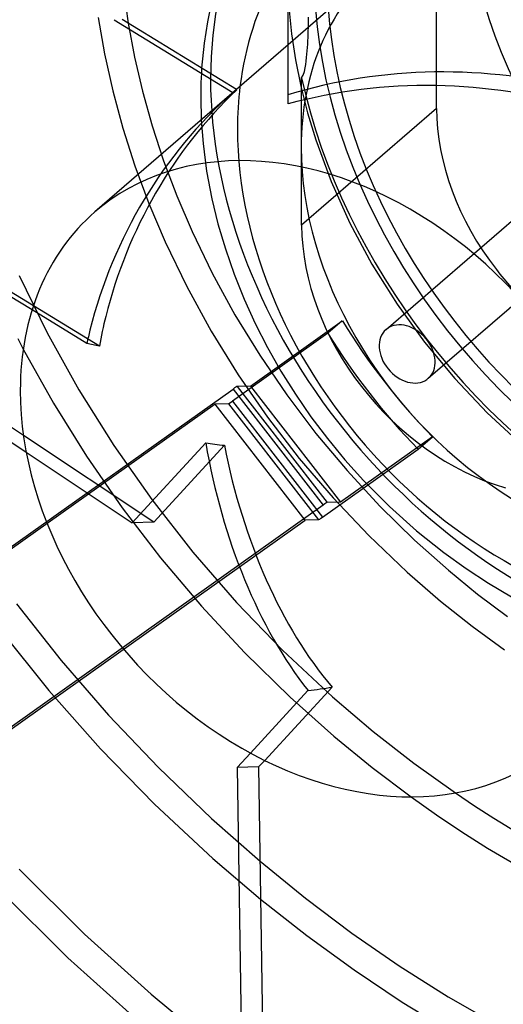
# Model space of a CAD drawing. Header units: millimetres. Extents: x -119 to 119, y -152 to 148.
# Tile 8 of 16: x -34 to 0, y -47 to 21. Entities that reach past the tile are written whole.
import ezdxf

# ---------------------------------------------------------------- set-up
doc = ezdxf.new("R2010")
doc.units = ezdxf.units.MM
doc.layers.add('HIDDEN', color=7, linetype='Continuous')
doc.layers.add('THICK', color=7, linetype='Continuous')

msp = doc.modelspace()

# ---------------------------------------------------------------- linework, layer by layer
at = {"layer": 'HIDDEN'}
for p, q in [((-4.644, 15.125), (-4.644, 50.632)), ((-8.884, 24.849), (-15, 19.552)), ((-14.951, 22.171), (-14.762, 20.316)), ((-28.219, 21.467), (-27.783, 18.927)), ((-13.568, 21.245), (-13.564, 21.481)), ((-26.132, 21.057), (-25.698, 18.703)), ((-13.586, 20.537), (-13.579, 20.773)), ((-13.579, 20.773), (-13.573, 21.009)), ((-13.573, 21.009), (-13.568, 21.245)), ((-14.762, 20.316), (-14.485, 18.507)), ((-13.616, 19.831), (-13.604, 20.066)), ((-13.604, 20.066), (-13.595, 20.301)), ((-13.595, 20.301), (-13.586, 20.537)), ((-13.661, 19.129), (-13.644, 19.363)), ((-13.644, 19.363), (-13.629, 19.597)), ((-13.629, 19.597), (-13.616, 19.831)), ((-27.783, 18.927), (-27.214, 16.35)), ((-25.698, 18.703), (-25.144, 16.316)), ((-13.732, 18.426), (-13.705, 18.661)), ((-13.705, 18.661), (-13.682, 18.895)), ((-13.682, 18.895), (-13.661, 19.129)), ((-21.018, 17.919), (-21.038, 17.587)), ((-14.485, 18.507), (-14.112, 16.669)), ((-13.858, 17.699), (-13.805, 17.95)), ((-13.805, 17.95), (-13.765, 18.19)), ((-13.765, 18.19), (-13.732, 18.426)), ((-21.055, 17.253), (-21.068, 16.916)), ((-21.038, 17.587), (-21.055, 17.253)), ((-14.049, 17.243), (-13.934, 17.444)), ((-14.049, 6.98), (-14.049, 17.243)), ((-13.934, 17.444), (-13.858, 17.699)), ((-21.077, 16.579), (-21.083, 16.241)), ((-21.068, 16.916), (-21.077, 16.579)), ((-14.112, 16.669), (-13.641, 14.809)), ((-27.214, 16.35), (-26.51, 13.745)), ((-25.144, 16.316), (-24.469, 13.903)), ((-21.083, 16.241), (-21.085, 15.903)), ((-21.085, 15.903), (-21.044, 14.303)), ((-18.838, 16.229), (-18.837, 16.228)), ((-18.571, 16.418), (-18.599, 16.435)), ((-4.644, 15.125), (-14.049, 6.98)), ((-13.641, 14.809), (-13.071, 12.934)), ((-26.51, 13.745), (-25.67, 11.124)), ((-24.469, 13.903), (-23.674, 11.474)), ((-21.044, 14.303), (-20.92, 12.67)), ((-20.92, 12.67), (-20.669, 10.751)), ((-13.071, 12.934), (-11.995, 10.022)), ((-25.67, 11.124), (-24.695, 8.496)), ((-23.674, 11.474), (-22.757, 9.037)), ((-20.669, 10.751), (-20.306, 8.823)), ((-11.995, 10.022), (-10.686, 7.121)), ((-22.757, 9.037), (-21.687, 6.53)), ((-24.695, 8.496), (-23.557, 5.811)), ((-20.306, 8.823), (-19.882, 7.077)), ((-8.171, -0.293), (1.234, 7.852)), ((-19.882, 7.077), (-19.365, 5.323)), ((-10.686, 7.121), (-9.151, 4.262)), ((-21.687, 6.53), (-20.289, 3.634)), ((-23.557, 5.811), (-22.055, 2.696)), ((-19.365, 5.323), (-18.755, 3.568)), ((-9.151, 4.262), (-7.401, 1.474)), ((-5.225, -3.695), (4.18, 4.45)), ((-28.144, -1.458), (-36.419, 3.62)), ((-33.737, 3.469), (-31.786, -0.524)), ((-20.289, 3.634), (-18.708, 0.742)), ((-18.755, 3.568), (-18.055, 1.823)), ((-22.055, 2.696), (-20.35, -0.413)), ((-18.055, 1.823), (-17.285, 0.131)), ((-7.401, 1.474), (-5.48, -1.177)), ((-29.015, -1.275), (-32.835, 1.069)), ((-18.708, 0.742), (-16.973, -2.087)), ((-17.616, -4.238), (-11.215, 0.315)), ((-17.285, 0.131), (-16.43, -1.543)), ((-11.215, 0.315), (-12.215, -0.551)), ((-31.786, -0.524), (-29.576, -4.496)), ((-20.35, -0.413), (-18.472, -3.45)), ((-12.215, -0.551), (-18.869, -5.284)), ((-5.48, -1.177), (-3.38, -3.707)), ((-33.449, -1.658), (-31.346, -5.432)), ((-16.43, -1.543), (-15.494, -3.192)), ((-16.973, -2.087), (-15.086, -4.85)), ((-15.494, -3.192), (-14.481, -4.807)), ((-18.472, -3.45), (-16.425, -6.41)), ((-3.38, -3.707), (-1.122, -6.092)), ((-55.182, -30.298), (-18.83, -4.44)), ((-29.576, -4.496), (-27.144, -8.375)), ((-18.83, -4.44), (-12.553, -12.529)), ((-17.616, -4.238), (-18.544, -4.259)), ((-18.544, -4.259), (-12.267, -12.348)), ((-17.616, -4.238), (-11.339, -12.326)), ((-20.084, -5.486), (-55.57, -30.729)), ((-31.346, -5.432), (-29.048, -9.122)), ((-19.156, -5.465), (-20.084, -5.486)), ((-13.807, -13.575), (-20.084, -5.486)), ((-19.156, -5.465), (-12.879, -13.554)), ((-18.869, -5.284), (-12.593, -13.373)), ((-15.086, -4.85), (-13.054, -7.533)), ((-14.481, -4.807), (-13.403, -6.37)), ((-1.122, -6.092), (1.275, -8.31)), ((-16.425, -6.41), (-14.219, -9.276)), ((-13.403, -6.37), (-12.255, -7.892)), ((-13.054, -7.533), (-10.889, -10.12)), ((-24.359, -13.723), (-33.431, -7.684)), ((-25.847, -13.76), (-20.733, -8.197)), ((-12.255, -7.892), (-11.041, -9.366)), ((-4.938, -7.773), (-11.339, -12.326)), ((-5.938, -8.639), (-4.938, -7.773)), ((-33.242, -8.838), (-25.847, -13.76)), ((-27.144, -8.375), (-24.493, -12.152)), ((-19.432, -8.364), (-24.359, -13.723)), ((-12.593, -13.373), (-5.938, -8.639)), ((-29.048, -9.122), (-26.555, -12.723)), ((-14.219, -9.276), (-11.865, -12.032)), ((-11.041, -9.366), (-9.732, -10.821)), ((-10.889, -10.12), (-8.602, -12.596)), ((-9.732, -10.821), (-7.923, -12.64)), ((-24.493, -12.152), (-21.637, -15.806)), ((-11.339, -12.326), (-12.267, -12.348)), ((-11.865, -12.032), (-9.377, -14.661)), ((-12.553, -12.529), (-48.905, -38.387)), ((-26.555, -12.723), (-23.88, -16.218)), ((-8.602, -12.596), (-6.184, -14.969)), ((-7.923, -12.64), (-6.04, -14.323)), ((-49.293, -38.817), (-13.807, -13.575)), ((-24.359, -13.723), (-25.847, -13.76)), ((-12.879, -13.554), (-13.807, -13.575)), ((-6.04, -14.323), (-4.135, -15.846)), ((-9.377, -14.661), (-6.696, -17.213)), ((-6.184, -14.969), (-3.828, -17.072)), ((-23.88, -16.218), (-21.036, -19.588)), ((-21.637, -15.806), (-18.592, -19.313)), ((-4.135, -15.846), (-2.595, -16.952)), ((-3.828, -17.072), (-1.796, -18.734)), ((-2.595, -16.952), (-1.023, -17.978)), ((-6.696, -17.213), (-4.375, -19.223)), ((-1.023, -17.978), (0.574, -18.919)), ((-1.796, -18.734), (0.282, -20.301)), ((-33.915, -19.417), (-30.795, -23.365)), ((-21.036, -19.588), (-18.036, -22.816)), ((-18.592, -19.313), (-15.377, -22.654)), ((-4.375, -19.223), (-2.17, -20.972)), ((-35.042, -21.24), (-31.653, -25.458)), ((-2.17, -20.972), (0.083, -22.613)), ((-18.036, -22.816), (-14.859, -25.918)), ((-15.377, -22.654), (-11.911, -25.894)), ((-30.795, -23.365), (-27.496, -27.174)), ((-11.931, -25.226), (-16.625, -30.332)), ((-31.653, -25.458), (-28.064, -29.513)), ((-13.607, -25.467), (-17.61, -29.821)), ((-14.859, -25.918), (-11.798, -28.643)), ((-11.911, -25.894), (-9.061, -28.319)), ((-27.496, -27.174), (-24.032, -30.824)), ((-11.798, -28.643), (-9.139, -30.817)), ((-9.061, -28.319), (-6.225, -30.531)), ((-28.064, -29.513), (-24.292, -33.384)), ((-24.032, -30.824), (-20.34, -34.37)), ((-9.139, -30.817), (-6.42, -32.87)), ((-6.225, -30.531), (-3.33, -32.6)), ((-24.292, -33.384), (-20.235, -37.16)), ((-20.34, -34.37), (-16.95, -37.36)), ((-20.235, -37.16), (-16.912, -39.992)), ((-33.732, -37.903), (-29.182, -42.432)), ((-35.018, -39.452), (-30.334, -44.095)), ((-29.182, -42.432), (-24.538, -46.629)), ((-30.334, -44.095), (-25.626, -48.331)), ((-24.538, -46.629), (-20.676, -49.825))]:
    msp.add_line(p, q, dxfattribs=at)
for centre, major_axis, ratio, start_param, end_param in [((0, 0), (-76.627, 88.481), 0.75, -2.427868, -0.857072), ((0, 0), (-65.76, 75.933), 0.75, -2.427868, 0), ((17.907, 15.508), (-23.502, 27.138), 0.75, -2.427868, 0), ((27.312, 23.653), (22.815, -26.344), 0.75, 3.141578, 5.426113), ((9.783, 8.472), (-22.815, 26.344), 0.75, -0.857072, 0.713724), ((17.907, 15.508), (-22.815, 26.344), 0.75, -0.000014, 2.284521), ((0, 0), (-76.627, 88.481), 0.75, 0.713724, 2.284521), ((0, 0), (75.318, -86.97), 0.75, -2.427868, -0.857072), ((7.22, 6.253), (16.104, -18.596), 0.75, 3.141578, 3.855317), ((17.907, 15.508), (-23.502, 27.138), 0.75, 0.713724, 3.141593), ((-4.275, -3.702), (-69.066, 79.751), 0.75, 0.713724, 2.828798), ((-7.505, -6.5), (-67.102, 77.483), 0.75, 0.713724, 2.284521), ((-4.202, -3.639), (28.406, 0), 0.75, 1.222247, 1.960758), ((9.783, 8.472), (-22.815, 26.344), 0.75, 0.713724, 2.284521), ((17.907, 15.508), (24.811, -28.65), 0.75, -2.197642, -1.087298), ((7.22, 6.253), (-19.46, 22.47), 0.75, 0.596002, 0.713724), ((-5.298, -4.589), (11.145, 25.83), 0.842518, 1.0601, 1.764221), ((-4.202, -3.639), (11.145, 25.83), 0.842518, 1.101512, 1.764221), ((5.5, 4.763), (-24.899, 10.743), 0.25133, -0.17175, -0.130338), ((9.559, 11.025), (-10.736, 12.397), 0.75, 0.713724, 2.284521), ((7.22, 6.253), (-19.46, 22.47), 0.75, 0.713724, 2.54559), ((7.22, 6.253), (16.104, -18.596), 0.75, -2.427868, -0.000014), ((0.154, 2.88), (10.736, -12.397), 0.75, -2.427868, -0.857072), ((-4.202, -3.639), (11.145, 25.83), 0.842518, 1.764221, 1.840024), ((13.033, 11.286), (22.815, -26.344), 0.75, -1.790064, -1.494876), ((-6.698, -1.994), (1.473, -1.701), 0.75, 0.000079, 3.069919), ((-5.298, -4.589), (11.145, 25.83), 0.842518, 1.764221, 1.798612), ((12.033, 10.42), (-22.815, 26.344), 0.75, 1.351528, 1.646717), ((-6.698, -1.994), (1.473, -1.701), 0.75, -3.141514, -0.071674), ((-6.698, -1.994), (1.473, -1.701), 0.75, 3.069919, 3.141672), ((-15, -12.99), (-24.899, 10.743), 0.25133, -0.910261, -0.868849), ((-6.698, -1.994), (1.473, -1.701), 0.75, -0.071674, 0.000079), ((-19.33, -4.873), (0.79, 0.613), 0.047367, 0.063939, 0.849337), ((-18.369, -4.851), (0.79, 0.613), 0.047367, -3.077654, -2.292255), ((5.5, 4.763), (40.486, 5.652), 0.306998, -2.317749, -2.276337), ((-5.298, -4.589), (3.798, -27.202), 0.575513, -1.518361, -0.779849), ((-4.202, -3.639), (3.798, -27.202), 0.575513, -1.476949, -0.738438), ((-13.053, -12.962), (-0.79, -0.613), 0.047367, -3.077654, -2.292255), ((-12.093, -12.94), (-0.79, -0.613), 0.047367, 0.063939, 0.849337), ((-15, -12.99), (40.486, 5.652), 0.306998, -1.579238, -1.537826), ((0, 0), (-65.76, 75.933), 0.75, 1.515872, 1.960949)]:
    msp.add_ellipse(centre, major_axis=major_axis, ratio=ratio, start_param=start_param, end_param=end_param, dxfattribs=at)
at = {"layer": 'THICK'}
for p, q in [((-15, 15.435), (-15, 23.817)), ((-26.306, 22.216), (-26.132, 21.057)), ((-20.401, 22.204), (-20.617, 21.148)), ((-27.112, 21.306), (-18.838, 16.229)), ((-18.599, 16.435), (-26.543, 21.309)), ((-20.617, 21.148), (-20.844, 19.66)), ((-15, 19.552), (-28.454, 7.9)), ((-20.844, 19.66), (-21.018, 17.919)), ((-32.835, 1.069), (-36.988, 3.616)), ((-33.835, -0.917), (-33.449, -1.658)), ((-38.691, -5.21), (-33.242, -8.838)), ((-33.431, -7.684), (-37.202, -5.174)), ((-17.61, -29.821), (-18.534, -30.826)), ((-17.045, -30.789), (-18.534, -30.826)), ((-18.534, -30.826), (-18.213, -52.996)), ((-16.625, -30.332), (-17.045, -30.789)), ((-17.045, -30.789), (-16.724, -52.959)), ((-6.42, -32.87), (-4.66, -34.113)), ((-3.33, -32.6), (-2.001, -33.489)), ((-2.001, -33.489), (-0.661, -34.349)), ((-4.66, -34.113), (-2.887, -35.3)), ((-0.661, -34.349), (0.899, -35.301)), ((-2.887, -35.3), (-1.091, -36.437)), ((-1.091, -36.437), (1.597, -38.018)), ((-16.95, -37.36), (-13.78, -39.936)), ((-16.912, -39.992), (-13.68, -42.536)), ((-13.78, -39.936), (-10.542, -42.368)), ((-13.68, -42.536), (-10.384, -44.933)), ((-10.542, -42.368), (-7.249, -44.649)), ((-10.384, -44.933), (-7.038, -47.176)), ((-7.249, -44.649), (-3.838, -46.818)), ((-7.038, -47.176), (-2.892, -49.696)), ((-3.838, -46.818), (1.576, -49.885))]:
    msp.add_line(p, q, dxfattribs=at)
for centre, major_axis, start_param, end_param in [((-4.275, -3.702), (-69.066, 79.751), -2.427868, -0.857072), ((-10.925, -9.461), (65.76, -75.933), 0.713724, 3.141593), ((-7.505, -6.5), (-67.102, 77.483), -2.427868, -0.857072), ((-10.925, -9.461), (-67.102, 77.483), -3.141592, -0.857072), ((7.22, 6.253), (-19.46, 22.47), 0.255014, 0.596002), ((-5.298, -4.589), (28.406, 0), 1.180835, 1.919346), ((-12.35, -10.695), (-16.104, 18.596), -2.427868, -0.000014), ((-12.35, -10.695), (-16.104, 18.596), -0.000014, 0.713724), ((-12.35, -10.695), (-16.104, 18.596), 0.713724, 3.141578)]:
    msp.add_ellipse(centre, major_axis=major_axis, ratio=0.75, start_param=start_param, end_param=end_param, dxfattribs=at)

doc.saveas('drawing.dxf')
